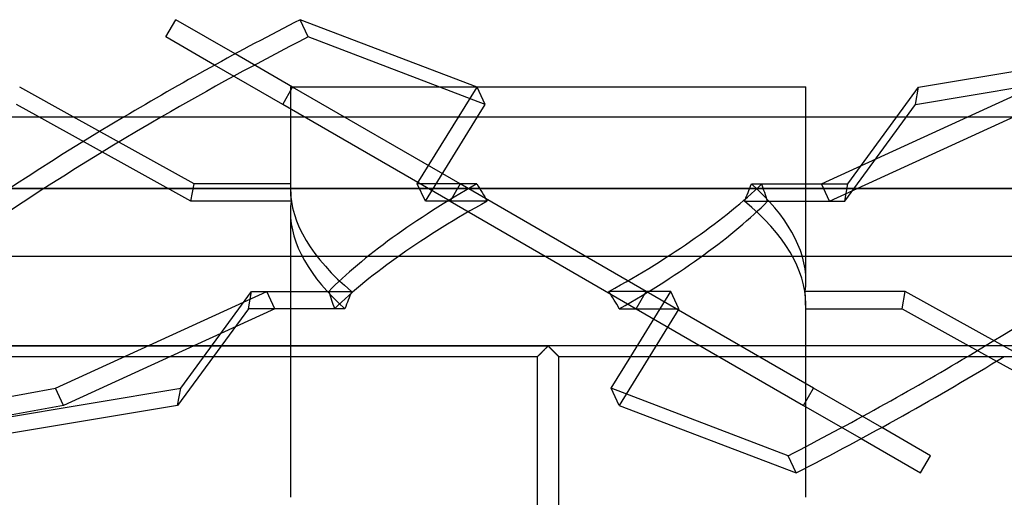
# Model space of a CAD drawing. Header units: millimetres. Extents: x -133 to 133, y -76 to 31.
# Tile 5 of 7: x -50 to 44, y -14 to 31. Entities that reach past the tile are written whole.
import ezdxf

# ---------------------------------------------------------------- set-up
doc = ezdxf.new("R2010")
doc.units = ezdxf.units.MM
doc.layers.add('HIDDEN', color=7, linetype='Continuous')
doc.layers.add('THICK', color=7, linetype='Continuous')

msp = doc.modelspace()

# ---------------------------------------------------------------- linework, layer by layer
at = {"layer": 'HIDDEN'}
for p, q in [((35.065, 23.027), (73.54, 29.47)), ((-24.38, 24.673), (-29.876, 27.846)), ((-25.33, 23.027), (-31.83, 26.78)), ((-25.33, 23.027), (-24.38, 24.673)), ((-24.6, 24.7), (-24.6, 14.986)), ((-24.6, 24.7), (-6.857, 24.7)), ((-8.402, 15.448), (-24.38, 24.673)), ((-12.482, 15.448), (-6.785, 24.673)), ((35.065, 23.027), (35.359, 24.673)), ((-9.352, 13.802), (-25.33, 23.027)), ((26.845, 13.802), (47.001, 23.027)), ((28.305, 13.802), (35.065, 23.027)), ((-34.085, 13.802), (-48.597, 21.85)), ((-33.791, 15.448), (-45.336, 21.85)), ((-11.714, 13.802), (-6.744, 21.85)), ((24.6, 6.208), (24.6, 21.85)), ((26.077, 15.448), (40.065, 21.85)), ((28.598, 15.448), (33.29, 21.85)), ((-34.085, 13.802), (-33.791, 15.448)), ((-24.585, 15.448), (-33.791, 15.448)), ((-6.793, 15.448), (-12.482, 15.448)), ((-11.714, 13.802), (-12.482, 15.448)), ((-8.402, 15.448), (-9.352, 13.802)), ((9.352, 5.198), (-8.402, 15.448)), ((-8.402, 15.448), (-8.402, 15.448)), ((19.393, 15.448), (20.387, 15.448)), ((20.387, 15.448), (26.077, 15.448)), ((26.077, 15.448), (28.598, 15.448)), ((26.845, 13.802), (26.077, 15.448)), ((28.305, 13.802), (28.598, 15.448)), ((0, 15.01), (-102.5, 15.01)), ((102.5, 15.01), (0, 15.01)), ((-24.529, 13.802), (-34.085, 13.802)), ((-5.808, 13.802), (-11.714, 13.802)), ((-9.352, 13.802), (8.402, 3.552)), ((-9.352, 13.802), (-9.352, 13.802)), ((18.75, 13.802), (28.305, 13.802)), ((20.94, 13.802), (26.845, 13.802)), ((-24.6, 12.792), (-24.6, -1)), ((-47.001, -4.027), (-26.845, 5.198)), ((-35.065, -4.027), (-28.305, 5.198)), ((-28.598, 3.552), (-28.305, 5.198)), ((-28.305, 5.198), (-18.75, 5.198)), ((-26.845, 5.198), (-20.94, 5.198)), ((-26.077, 3.552), (-26.845, 5.198)), ((11.714, 5.198), (5.808, 5.198)), ((7.886, -1), (11.714, 5.198)), ((8.402, 3.552), (9.352, 5.198)), ((9.352, 5.198), (9.352, 5.198)), ((25.33, -4.027), (9.352, 5.198)), ((12.482, 3.552), (11.714, 5.198)), ((34.085, 5.198), (24.529, 5.198)), ((33.791, 3.552), (34.085, 5.198)), ((45.261, -1), (34.085, 5.198)), ((24.6, -11.635), (24.6, 4.014)), ((-26.077, 3.552), (-36.023, -1)), ((-28.598, 3.552), (-31.934, -1)), ((-26.077, 3.552), (-28.598, 3.552)), ((-20.387, 3.552), (-26.077, 3.552)), ((-19.393, 3.552), (-20.387, 3.552)), ((12.482, 3.552), (6.785, -5.673)), ((6.793, 3.552), (12.482, 3.552)), ((8.402, 3.552), (8.402, 3.552)), ((8.402, 3.552), (24.38, -5.673)), ((24.585, 3.552), (33.791, 3.552)), ((33.791, 3.552), (42.802, -1.445)), ((-115.05, 0), (0, 0)), ((-0.056, -0.057), (0, 0)), ((0, 0), (-0.052, -0.052)), ((0.052, -0.052), (0, 0)), ((0, 0), (0.056, -0.057)), ((-0.937, -0.936), (-0.959, -0.958)), ((-0.931, -0.932), (-0.955, -0.956)), ((-0.951, -0.952), (-0.925, -0.927)), ((-0.911, -0.91), (-0.937, -0.936)), ((-0.903, -0.905), (-0.931, -0.932)), ((-0.925, -0.927), (-0.895, -0.897)), ((-0.882, -0.88), (-0.911, -0.91)), ((-0.871, -0.873), (-0.903, -0.905)), ((-0.895, -0.897), (-0.861, -0.863)), ((-0.849, -0.847), (-0.882, -0.88)), ((-0.836, -0.838), (-0.871, -0.873)), ((-0.861, -0.863), (-0.824, -0.826)), ((-0.814, -0.812), (-0.849, -0.847)), ((-0.798, -0.8), (-0.836, -0.838)), ((-0.824, -0.826), (-0.783, -0.785)), ((-0.776, -0.773), (-0.814, -0.812)), ((-0.757, -0.76), (-0.798, -0.8)), ((-0.783, -0.785), (-0.74, -0.742)), ((-0.735, -0.733), (-0.776, -0.773)), ((-0.715, -0.717), (-0.757, -0.76)), ((-0.74, -0.742), (-0.694, -0.696)), ((-0.693, -0.691), (-0.735, -0.733)), ((-0.67, -0.672), (-0.715, -0.717)), ((-0.694, -0.696), (-0.647, -0.649)), ((-0.649, -0.647), (-0.693, -0.691)), ((-0.624, -0.626), (-0.67, -0.672)), ((-0.604, -0.602), (-0.649, -0.647)), ((-0.647, -0.649), (-0.598, -0.6)), ((-0.576, -0.578), (-0.624, -0.626)), ((-0.558, -0.556), (-0.604, -0.602)), ((-0.598, -0.6), (-0.547, -0.549)), ((-0.527, -0.529), (-0.576, -0.578)), ((-0.51, -0.508), (-0.558, -0.556)), ((-0.547, -0.549), (-0.495, -0.497)), ((-0.477, -0.478), (-0.527, -0.529)), ((-0.461, -0.459), (-0.51, -0.508)), ((-0.495, -0.497), (-0.443, -0.444)), ((-0.426, -0.427), (-0.477, -0.478)), ((-0.412, -0.41), (-0.461, -0.459)), ((-0.443, -0.444), (-0.389, -0.391)), ((-0.374, -0.376), (-0.426, -0.427)), ((-0.362, -0.36), (-0.412, -0.41)), ((-0.389, -0.391), (-0.335, -0.336)), ((-0.322, -0.323), (-0.374, -0.376)), ((-0.311, -0.31), (-0.362, -0.36)), ((-0.335, -0.336), (-0.28, -0.281)), ((-0.269, -0.27), (-0.322, -0.323)), ((-0.26, -0.259), (-0.311, -0.31)), ((-0.28, -0.281), (-0.224, -0.225)), ((-0.215, -0.216), (-0.269, -0.27)), ((-0.208, -0.207), (-0.26, -0.259)), ((-0.224, -0.225), (-0.169, -0.169)), ((-0.162, -0.163), (-0.215, -0.216)), ((-0.156, -0.156), (-0.208, -0.207)), ((-0.169, -0.169), (-0.112, -0.113)), ((-0.108, -0.108), (-0.162, -0.163)), ((-0.104, -0.104), (-0.156, -0.156)), ((-0.112, -0.113), (-0.056, -0.057)), ((-0.054, -0.054), (-0.108, -0.108)), ((-0.052, -0.052), (-0.104, -0.104)), ((0, 0), (-0.054, -0.054)), ((0.054, -0.054), (0, 0)), ((115.05, 0), (0, 0)), ((0.104, -0.104), (0.052, -0.052)), ((0.108, -0.108), (0.054, -0.054)), ((0.056, -0.057), (0.112, -0.113)), ((0.156, -0.156), (0.104, -0.104)), ((0.162, -0.163), (0.108, -0.108)), ((0.112, -0.113), (0.169, -0.169)), ((0.208, -0.207), (0.156, -0.156)), ((0.215, -0.216), (0.162, -0.163)), ((0.169, -0.169), (0.224, -0.225)), ((0.26, -0.259), (0.208, -0.207)), ((0.269, -0.27), (0.215, -0.216)), ((0.224, -0.225), (0.28, -0.281)), ((0.311, -0.31), (0.26, -0.259)), ((0.322, -0.323), (0.269, -0.27)), ((0.28, -0.281), (0.335, -0.336)), ((0.362, -0.36), (0.311, -0.31)), ((0.374, -0.376), (0.322, -0.323)), ((0.335, -0.336), (0.389, -0.391)), ((0.412, -0.41), (0.362, -0.36)), ((0.426, -0.427), (0.374, -0.376)), ((0.389, -0.391), (0.443, -0.444)), ((0.461, -0.459), (0.412, -0.41)), ((0.477, -0.478), (0.426, -0.427)), ((0.443, -0.444), (0.495, -0.497)), ((0.51, -0.508), (0.461, -0.459)), ((0.527, -0.529), (0.477, -0.478)), ((0.495, -0.497), (0.547, -0.549)), ((0.558, -0.556), (0.51, -0.508)), ((0.576, -0.578), (0.527, -0.529)), ((0.547, -0.549), (0.598, -0.6)), ((0.604, -0.602), (0.558, -0.556)), ((0.624, -0.626), (0.576, -0.578)), ((0.598, -0.6), (0.647, -0.649)), ((0.649, -0.647), (0.604, -0.602)), ((0.67, -0.672), (0.624, -0.626)), ((0.647, -0.649), (0.694, -0.696)), ((0.693, -0.691), (0.649, -0.647)), ((0.715, -0.717), (0.67, -0.672)), ((0.735, -0.733), (0.693, -0.691)), ((0.694, -0.696), (0.74, -0.742)), ((0.757, -0.76), (0.715, -0.717)), ((0.776, -0.773), (0.735, -0.733)), ((0.74, -0.742), (0.783, -0.785)), ((0.798, -0.8), (0.757, -0.76)), ((0.814, -0.812), (0.776, -0.773)), ((0.783, -0.785), (0.824, -0.826)), ((0.836, -0.838), (0.798, -0.8)), ((0.849, -0.847), (0.814, -0.812)), ((0.824, -0.826), (0.861, -0.863)), ((0.871, -0.873), (0.836, -0.838)), ((0.882, -0.88), (0.849, -0.847)), ((0.861, -0.863), (0.895, -0.897)), ((0.903, -0.905), (0.871, -0.873)), ((0.911, -0.91), (0.882, -0.88)), ((0.895, -0.897), (0.925, -0.927)), ((0.931, -0.932), (0.903, -0.905)), ((0.937, -0.936), (0.911, -0.91)), ((0.925, -0.927), (0.951, -0.952)), ((0.955, -0.956), (0.931, -0.932)), ((0.959, -0.958), (0.937, -0.936)), ((-0.997, -0.997), (-1, -1)), ((-0.997, -0.997), (-1, -1)), ((-1, -1), (-0.997, -0.997)), ((-1, -1), (-1, -1)), ((-1, -1), (-1, -1)), ((-1, -1), (-1, -1)), ((-1, -1), (-1, -1)), ((-1, -1), (-1, -1)), ((-1, -1), (-1, -1)), ((-1, -1), (-1, -1)), ((-1, -1), (-1, -1)), ((-1, -1), (-1, -1)), ((-1, -1), (-1, -1)), ((-1, -1), (-1, -1)), ((-1, -1), (-1, -1)), ((-0.997, -0.997), (-0.987, -0.988)), ((-0.99, -0.989), (-0.997, -0.997)), ((-0.988, -0.989), (-0.997, -0.997)), ((-0.977, -0.976), (-0.99, -0.989)), ((-0.974, -0.975), (-0.988, -0.989)), ((-0.987, -0.988), (-0.972, -0.973)), ((-0.959, -0.958), (-0.977, -0.976)), ((-0.955, -0.956), (-0.974, -0.975)), ((-0.972, -0.973), (-0.951, -0.952)), ((0.951, -0.952), (0.972, -0.973)), ((0.974, -0.975), (0.955, -0.956)), ((0.977, -0.976), (0.959, -0.958)), ((0.972, -0.973), (0.987, -0.988)), ((0.988, -0.989), (0.974, -0.975)), ((0.99, -0.989), (0.977, -0.976)), ((0.987, -0.988), (0.997, -0.997)), ((0.997, -0.997), (0.988, -0.989)), ((0.997, -0.997), (0.99, -0.989)), ((1, -1), (0.997, -0.997)), ((1, -1), (0.997, -0.997)), ((0.997, -0.997), (1, -1)), ((1, -1), (1, -1)), ((1, -1), (1, -1)), ((1, -1), (1, -1)), ((1, -1), (1, -1)), ((1, -1), (1, -1)), ((1, -1), (1, -1)), ((1, -1), (1, -1)), ((1, -1), (1, -1)), ((1, -1), (1, -1)), ((1, -1), (1, -1)), ((1, -1), (1, -1)), ((1, -1), (1, -1)), ((-81.939, -10.47), (-47.001, -4.027)), ((-73.54, -10.47), (-35.065, -4.027)), ((-46.233, -5.673), (-47.001, -4.027)), ((-35.359, -5.673), (-35.065, -4.027)), ((24.38, -5.673), (25.33, -4.027)), ((31.83, -7.78), (25.33, -4.027)), ((24.38, -5.673), (29.876, -8.846))]:
    msp.add_line(p, q, dxfattribs=at)
for centre, major_axis, ratio, start_param, end_param in [((-0.384, 10.323), (-89.154, -41.643), 0.293893, -1.245672, -0.776961), ((0.384, 8.677), (89.154, 41.643), 0.293893, 1.861368, 2.330397), ((-0.384, 10.323), (-89.154, -41.643), 0.293893, 1.900195, 2.368906), ((0, 10.597), (24.389, -6.116), 0.525577, -3.044931, -3.010541), ((0, 30), (10.594, 42.243), 0.525577, 2.050397, 2.091809), ((0, 10.597), (24.36, 12.542), 0.273566, 1.71063, 2.449141), ((0, 30), (21.724, -42.192), 0.273566, -1.362182, -1.32077), ((0, 10.597), (24.36, 12.542), 0.273566, -1.472374, -0.733863), ((0, 30), (10.594, 42.243), 0.525577, -1.829706, -1.788294), ((0, 10.597), (24.389, -6.116), 0.525577, 0.131052, 0.79376), ((0, 30), (21.724, -42.192), 0.273566, 1.0409, 1.082312), ((0, 10.597), (24.389, -6.116), 0.525577, -3.010541, -2.30642), ((0, 8.403), (24.389, -6.116), 0.525577, -3.086343, -3.010541), ((0, 8.403), (24.36, 12.542), 0.273566, 1.669218, 2.407729), ((0, 8.403), (24.36, 12.542), 0.273566, -1.430962, -0.692451), ((0, 8.403), (24.389, -6.116), 0.525577, 0.131052, 0.835172), ((0, 8.403), (24.389, -6.116), 0.525577, -3.010541, -2.347832), ((0, 10.597), (24.389, -6.116), 0.525577, 0.055249, 0.131052), ((0, -11), (21.724, -42.192), 0.273566, -2.100693, -2.059281), ((0, -11), (10.594, 42.243), 0.525577, 1.311886, 1.353298), ((0, -11), (21.724, -42.192), 0.273566, 1.779411, 1.820823), ((0, -11), (10.594, 42.243), 0.525577, -1.091195, -1.049783), ((0, 8.403), (24.389, -6.116), 0.525577, 0.096661, 0.131052)]:
    msp.add_ellipse(centre, major_axis=major_axis, ratio=ratio, start_param=start_param, end_param=end_param, dxfattribs=at)
at = {"layer": 'THICK'}
for p, q in [((-36.489, 29.47), (-35.539, 31.116)), ((-29.876, 27.846), (-35.539, 31.116)), ((-6.785, 24.673), (-23.667, 31.116)), ((-22.899, 29.47), (-23.667, 31.116)), ((35.359, 24.673), (73.834, 31.116)), ((-31.83, 26.78), (-36.489, 29.47)), ((-6.017, 23.027), (-22.899, 29.47)), ((-45.336, 21.85), (-50.426, 24.673)), ((-6.857, 24.7), (24.6, 24.7)), ((-6.017, 23.027), (-6.785, 24.673)), ((24.6, 21.85), (24.6, 24.7)), ((33.29, 21.85), (35.359, 24.673)), ((40.065, 21.85), (46.233, 24.673)), ((-48.597, 21.85), (-50.72, 23.027)), ((-6.744, 21.85), (-6.017, 23.027)), ((-102.5, 21.85), (0, 21.85)), ((0, 21.85), (102.5, 21.85)), ((-102.5, 15.01), (0, 15.01)), ((0, 15.01), (102.5, 15.01)), ((-133, 8.55), (133, 8.55)), ((133, 0), (-133, 0)), ((-0.942, -0.94), (-0.918, -0.916)), ((-0.918, -0.916), (-0.89, -0.889)), ((-0.89, -0.889), (-0.86, -0.858)), ((-0.86, -0.858), (-0.826, -0.824)), ((-0.826, -0.824), (-0.791, -0.789)), ((-0.791, -0.789), (-0.752, -0.75)), ((-0.752, -0.75), (-0.711, -0.709)), ((-0.711, -0.709), (-0.667, -0.665)), ((-0.667, -0.665), (-0.62, -0.618)), ((-0.62, -0.618), (-0.572, -0.57)), ((-0.572, -0.57), (-0.52, -0.519)), ((-0.52, -0.519), (-0.467, -0.466)), ((-0.467, -0.466), (-0.413, -0.411)), ((-0.413, -0.411), (-0.357, -0.355)), ((-0.357, -0.355), (-0.3, -0.298)), ((-0.3, -0.298), (-0.241, -0.24)), ((-0.241, -0.24), (-0.182, -0.181)), ((-0.182, -0.181), (-0.122, -0.121)), ((-0.122, -0.121), (-0.061, -0.061)), ((-0.061, -0.061), (0, 0)), ((0, 0), (0.061, -0.061)), ((0.061, -0.061), (0.122, -0.121)), ((0.122, -0.121), (0.182, -0.181)), ((0.182, -0.181), (0.241, -0.24)), ((0.241, -0.24), (0.3, -0.298)), ((0.3, -0.298), (0.357, -0.355)), ((0.357, -0.355), (0.413, -0.411)), ((0.413, -0.411), (0.467, -0.466)), ((0.467, -0.466), (0.52, -0.519)), ((0.52, -0.519), (0.572, -0.57)), ((0.572, -0.57), (0.62, -0.618)), ((0.62, -0.618), (0.667, -0.665)), ((0.667, -0.665), (0.711, -0.709)), ((0.711, -0.709), (0.752, -0.75)), ((0.752, -0.75), (0.791, -0.789)), ((0.791, -0.789), (0.826, -0.824)), ((0.826, -0.824), (0.86, -0.858)), ((0.86, -0.858), (0.89, -0.889)), ((0.89, -0.889), (0.918, -0.916)), ((0.918, -0.916), (0.942, -0.94)), ((-116.046, -1), (-1, -1)), ((-36.023, -1), (-46.233, -5.673)), ((-31.934, -1), (-35.359, -5.673)), ((-24.6, -1), (-24.6, -14.44)), ((-1, -1), (-0.998, -0.997)), ((-1, -16.908), (-1, -1)), ((-0.998, -0.997), (-0.99, -0.99)), ((-0.99, -0.99), (-0.978, -0.978)), ((-0.978, -0.978), (-0.962, -0.961)), ((-0.962, -0.961), (-0.942, -0.94)), ((0.942, -0.94), (0.962, -0.961)), ((0.962, -0.961), (0.978, -0.978)), ((0.978, -0.978), (0.99, -0.99)), ((0.99, -0.99), (0.998, -0.997)), ((0.998, -0.997), (1, -1)), ((1, -1), (1, -16.908)), ((1, -1), (116.046, -1)), ((6.017, -4.027), (7.886, -1)), ((42.802, -1.445), (50.426, -5.673)), ((22.899, -10.47), (6.017, -4.027)), ((6.785, -5.673), (6.017, -4.027)), ((-46.233, -5.673), (-75.749, -11.116)), ((-35.359, -5.673), (-73.834, -12.116)), ((6.785, -5.673), (23.667, -12.116)), ((36.489, -10.47), (31.83, -7.78)), ((29.876, -8.846), (35.539, -12.116)), ((23.667, -12.116), (22.899, -10.47)), ((35.539, -12.116), (36.489, -10.47)), ((24.6, -14.44), (24.6, -11.635))]:
    msp.add_line(p, q, dxfattribs=at)
for centre, major_axis, start_param, end_param in [((-0.384, 10.323), (-89.154, -41.643), -1.445512, -1.245672), ((0.384, 8.677), (89.154, 41.643), 1.696081, 1.861368), ((-0.384, 10.323), (-89.154, -41.643), 1.696081, 1.900195), ((0.384, 8.677), (89.154, 41.643), -1.445512, -1.207163)]:
    msp.add_ellipse(centre, major_axis=major_axis, ratio=0.293893, start_param=start_param, end_param=end_param, dxfattribs=at)

doc.saveas('drawing.dxf')
